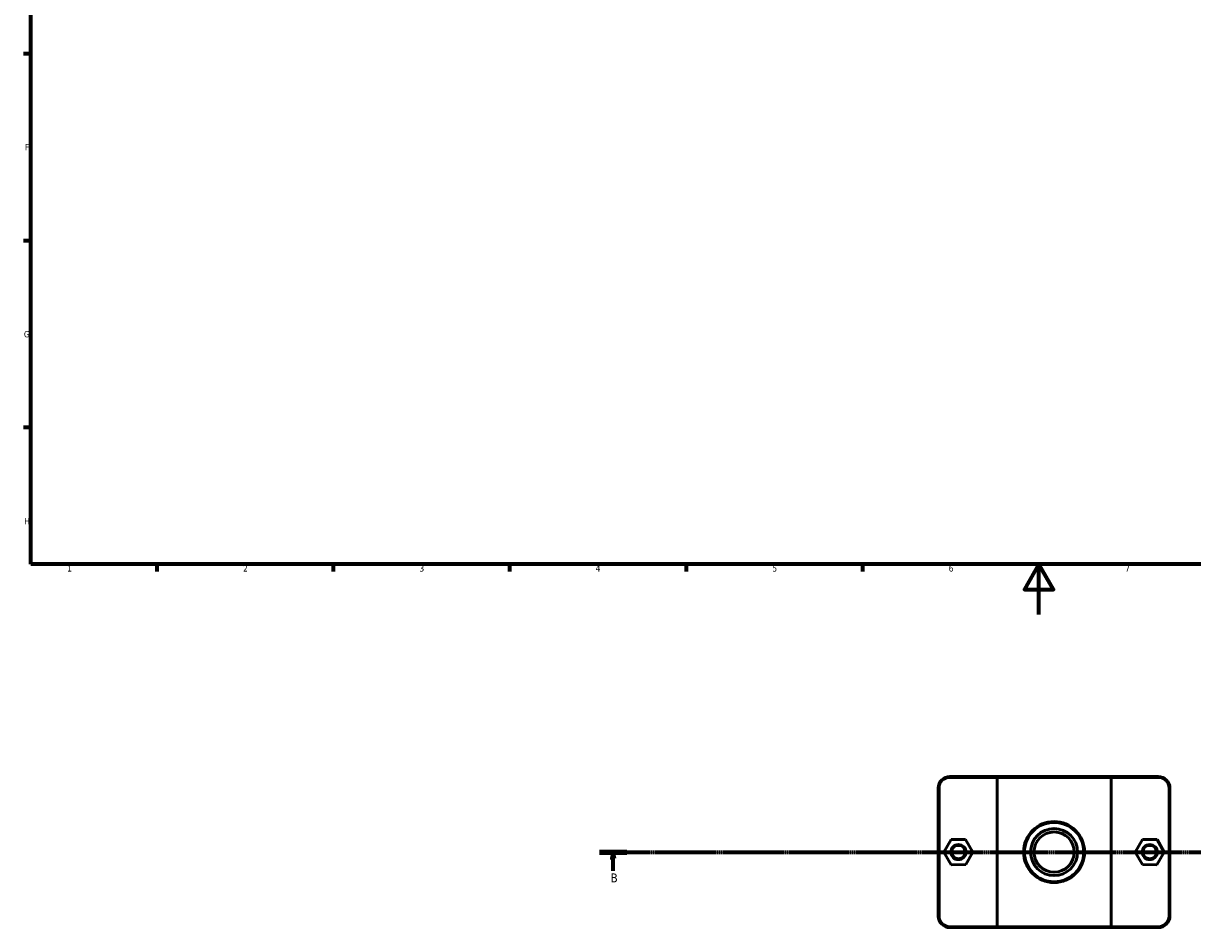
# Model space of a CAD drawing. Header units: millimetres. Extents: x 0 to 902, y -124 to 1184.
# Tile 1 of 4: x 17 to 482, y -124 to 235. Entities that reach past the tile are written whole.
import ezdxf

# ---------------------------------------------------------------- set-up
doc = ezdxf.new("R2010")
doc.units = ezdxf.units.MM
doc.linetypes.add('CHAIN', pattern=[0.7087, 0.4724, -0.0591, 0.1181, -0.0591])
for name, color, linetype, lineweight in [('Border (ISO)', 7, 'Continuous', 70), ('Section Line (ISO)', 7, 'CHAIN', 70), ('Visible (ISO)', 7, 'Continuous', 50), ('Visible Narrow (ISO)', 7, 'Continuous', 35)]:
    doc.layers.add(name, color=color, linetype=linetype, lineweight=lineweight)
doc.styles.add('Label Text (ISO)', font='tahoma.ttf')
doc.styles.add('Note Text (ISO)', font='tahoma.ttf')

# ---------------------------------------------------------------- blocks, each defined once
blk = doc.blocks.new('Borders Default Border')
at = {"layer": 'Border (ISO)'}
for p, q in [((20, 222.75), (17.1, 222.75)), ((20, 148.5), (17.1, 148.5)), ((20, 74.25), (17.1, 74.25)), ((70.08, 20), (70.08, 17.1)), ((140.17, 20), (140.17, 17.1)), ((210.25, 20), (210.25, 17.1)), ((280.33, 20), (280.33, 17.1)), ((350.42, 20), (350.42, 17.1))]:
    blk.add_line(p, q, dxfattribs=at)
at = {"layer": 'Border (ISO)', "flags": 128}
for points in [[(20, 20), (20, 574), (821, 574), (821, 20), (20, 20)], [(420.5, 0), (420.5, 20), (414.73, 10), (426.27, 10), (420.5, 20)]]:
    blk.add_lwpolyline(points, dxfattribs=at)
at = {"layer": 'Border (ISO)', "color": 232, "true_color": 0xca0064, "char_height": 2.5, "attachment_point": 7, "style": 'Note Text (ISO)'}
for s, insert in [('F', (17.7, 184.38)), ('G', (17.31, 110.08)), ('H', (17.44, 35.88)), ('1', (34.48, 17.1)), ('2', (104.37, 17.1)), ('3', (174.43, 17.05)), ('4', (244.42, 17.1)), ('5', (314.64, 17.05)), ('6', (384.66, 17.05)), ('7', (454.77, 17.1))]:
    blk.add_mtext(s, dxfattribs=dict(at, insert=insert))
blk = doc.blocks.new('2dTransSection0')
at = {"layer": 'Section Line (ISO)', "linetype": 'CHAIN'}
blk.add_line((245.95, -94.34), (851.13, -94.34), dxfattribs=at)
at = {"layer": 'Section Line (ISO)', "linetype": 'Continuous', "lineweight": 140}
blk.add_line((245.95, -94.34), (256.86, -94.34), dxfattribs=at)
at = {"layer": 'Section Line (ISO)', "linetype": 'Continuous'}
for p, q in [((251.41, -94.34), (250.91, -96.84)), ((250.91, -96.84), (251.91, -96.84)), ((251.41, -96.84), (251.41, -94.34)), ((251.91, -96.84), (251.41, -94.34)), ((251.41, -101.74), (251.41, -96.84))]:
    blk.add_line(p, q, dxfattribs=at)
at = {"layer": 'Section Line (ISO)', "linetype": 'Continuous', "flags": 128}
blk.add_lwpolyline([(251.91, -96.84), (251.41, -94.34), (250.91, -96.84), (251.91, -96.84)], dxfattribs=at)
at = {"layer": 'Section Line (ISO)'}
blk.add_solid([(251.91, -96.84), (251.41, -94.34), (250.91, -96.84), (251.91, -96.84)], dxfattribs=at)
at = {"layer": 'Section Line (ISO)', "insert": (250.34, -106.34), "char_height": 3.5, "attachment_point": 7, "style": 'Label Text (ISO)'}
blk.add_mtext('B', dxfattribs=at)

msp = doc.modelspace()

# ---------------------------------------------------------------- linework, layer by layer
at = {"layer": 'Visible (ISO)'}
for p, q in [((404.131, -64.34), (385.131, -64.34)), ((385.131, -64.66), (403.904, -64.66)), ((449.159, -64.66), (403.904, -64.66)), ((403.904, -64.66), (403.904, -124.02)), ((404.131, -64.34), (448.931, -64.34)), ((467.931, -64.34), (448.931, -64.34)), ((449.159, -64.66), (467.931, -64.66)), ((449.159, -124.02), (449.159, -64.66)), ((380.531, -68.94), (380.531, -119.74)), ((380.851, -119.74), (380.851, -68.94)), ((472.211, -68.94), (472.211, -119.74)), ((472.531, -119.74), (472.531, -68.94)), ((385.618, -89.356), (382.758, -94.371)), ((391.391, -89.325), (385.618, -89.356)), ((394.305, -94.31), (391.391, -89.325)), ((458.758, -94.31), (461.671, -89.325)), ((461.671, -89.325), (467.445, -89.356)), ((467.445, -89.356), (470.305, -94.371)), ((382.758, -94.371), (385.671, -99.356)), ((391.445, -99.325), (394.305, -94.31)), ((461.618, -99.325), (458.758, -94.31)), ((470.305, -94.371), (467.391, -99.356)), ((385.671, -99.356), (391.445, -99.325)), ((467.391, -99.356), (461.618, -99.325)), ((403.904, -124.02), (385.131, -124.02)), ((385.131, -124.34), (404.131, -124.34)), ((403.904, -124.02), (449.159, -124.02)), ((448.931, -124.34), (404.131, -124.34)), ((448.931, -124.34), (467.931, -124.34)), ((467.931, -124.02), (449.159, -124.02))]:
    msp.add_line(p, q, dxfattribs=at)
for centre, radius in [((426.531, -94.34), 12.11), ((426.531, -94.34), 11.79), ((426.531, -94.34), 9.316), ((426.531, -94.34), 8), ((426.531, -94.34), 8), ((388.531, -94.34), 3), ((388.531, -94.34), 2.68), ((464.531, -94.34), 3), ((464.531, -94.34), 2.68)]:
    msp.add_circle(centre, radius, dxfattribs=at)
for centre, radius, start, end in [((385.131, -68.94), 4.6, 90, 180), ((385.131, -68.94), 4.28, 90, 180), ((467.931, -68.94), 4.6, 0, 90), ((467.931, -68.94), 4.28, 0, 90), ((385.131, -119.74), 4.6, 180, 270), ((385.131, -119.74), 4.28, 180, 270), ((467.931, -119.74), 4.6, 270, 0), ((467.931, -119.74), 4.28, 270, 0)]:
    msp.add_arc(centre, radius, start, end, dxfattribs=at)
for points in [[(404.131, -64.34), (404.055, -64.447), (403.979, -64.554), (403.904, -64.66)], [(448.931, -64.34), (449.007, -64.447), (449.083, -64.554), (449.159, -64.66)], [(404.131, -124.34), (404.055, -124.234), (403.979, -124.127), (403.904, -124.02)], [(448.931, -124.34), (449.007, -124.234), (449.083, -124.127), (449.159, -124.02)]]:
    msp.add_open_spline(points, degree=3, dxfattribs=at)
at = {"layer": 'Visible Narrow (ISO)'}
for p, q in [((385.131, -64.644), (385.131, -64.356)), ((467.931, -64.644), (467.931, -64.356)), ((380.835, -68.94), (380.547, -68.94)), ((472.227, -68.94), (472.515, -68.94)), ((380.835, -119.74), (380.547, -119.74)), ((472.227, -119.74), (472.515, -119.74)), ((385.131, -124.036), (385.131, -124.324)), ((467.931, -124.036), (467.931, -124.324))]:
    msp.add_line(p, q, dxfattribs=at)

# ---------------------------------------------------------------- block references
msp.add_blockref('Borders Default Border', (0, 0))
at = {"layer": 'Section Line (ISO)'}
msp.add_blockref('2dTransSection0', (0, 0), dxfattribs=at)

doc.saveas('drawing.dxf')
